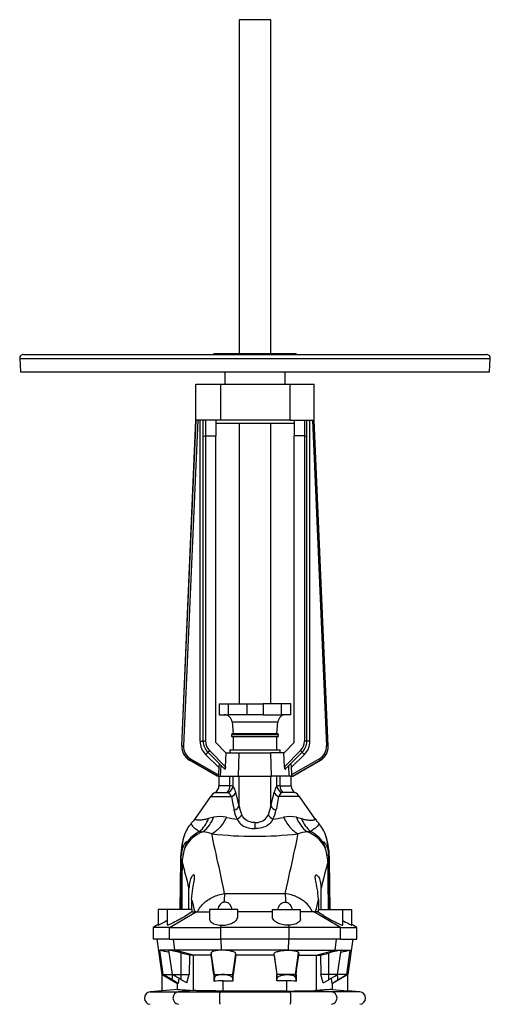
# Model space of a CAD drawing. Extents: x -27 to 1839, y -172 to 2521.
# Tile 4 of 5: x -27 to 573, y 1265 to 2521. Entities that reach past the tile are written whole.
import ezdxf

# ---------------------------------------------------------------- set-up
doc = ezdxf.new("R2010")
doc.units = 0
doc.layers.get('0').update_dxf_attribs({"linetype": 'CONTINUOUS'})

msp = doc.modelspace()

# ---------------------------------------------------------------- linework, layer by layer
at = {"color": 7, "linetype": 'CONTINUOUS'}
for p, q in [((252.8, 2520.7), (252.8, 2094.7)), ((272.8, 2520.7), (252.8, 2520.7)), ((292.8, 2520.7), (272.8, 2520.7)), ((292.8, 2094.7), (292.8, 2520.7)), ((-27.2, 2088.4), (-26.3, 2071.7)), ((-27.2, 2088.4), (3.1, 2088.4)), ((-22.2, 2093.7), (7.6, 2093.7)), ((3.1, 2088.4), (572.8, 2088.4)), ((7.6, 2093.7), (567.8, 2093.7)), ((220.3, 2094.7), (220.3, 2093.7)), ((220.3, 2094.7), (295.8, 2094.7)), ((295.8, 2094.7), (325.3, 2094.7)), ((325.3, 2093.7), (325.3, 2094.7)), ((571.9, 2071.7), (572.8, 2088.4)), ((-26.3, 2071.7), (3.9, 2071.7)), ((3.9, 2071.7), (571.9, 2071.7)), ((234.3, 2071.7), (234.3, 2055.7)), ((311.3, 2055.7), (311.3, 2071.7)), ((197.3, 2009.7), (197.3, 2055.7)), ((197.3, 2055.7), (228.6, 2055.7)), ((228.6, 2055.7), (228.6, 2009.7)), ((228.6, 2055.7), (317, 2055.7)), ((317, 2055.7), (317, 2009.7)), ((317, 2055.7), (348.3, 2055.7)), ((348.3, 2009.7), (348.3, 2055.7)), ((179.3, 1594.3), (197.5, 2009.7)), ((179.6, 1594.4), (197.7, 2009.7)), ((199.7, 2009.7), (181.6, 1594.3)), ((228.6, 2009.7), (197.3, 2009.7)), ((202.8, 1600.4), (202.8, 2009.7)), ((206.8, 1989.9), (206.8, 2009.7)), ((209.8, 2009.7), (209.8, 1989.7)), ((222.8, 2009.7), (222.8, 1989.7)), ((317, 2009.7), (228.6, 2009.7)), ((317, 2009.7), (348.3, 2009.7)), ((322.8, 2009.7), (322.8, 1989.7)), ((335.8, 2009.7), (335.8, 1989.7)), ((338.8, 1989.9), (338.8, 2009.7)), ((342.8, 1600.4), (342.8, 2009.7)), ((345.9, 2009.7), (364, 1594.3)), ((366, 1594.4), (347.9, 2009.7)), ((366.2, 1594.3), (348.1, 2009.7)), ((322.8, 2005.7), (222.8, 2005.7)), ((252.8, 2005.7), (252.8, 1648.1)), ((292.8, 1648.1), (292.8, 2005.7)), ((206.8, 1600.4), (206.8, 1989.9)), ((209.8, 1989.7), (222.8, 1989.7)), ((209.8, 1989.7), (209.8, 1600.4)), ((222.8, 1598.7), (222.8, 1989.7)), ((335.8, 1989.7), (322.8, 1989.7)), ((322.8, 1598.7), (322.8, 1989.7)), ((335.8, 1989.7), (335.8, 1600.4)), ((338.8, 1600.4), (338.8, 1989.9)), ((227.3, 1648.1), (227.3, 1634.1)), ((227.3, 1648.1), (239, 1648.1)), ((239, 1634.1), (239, 1648.1)), ((239, 1648.1), (262.5, 1648.1)), ((262.5, 1648.1), (262.5, 1634.1)), ((262.5, 1648.1), (283.1, 1648.1)), ((306.5, 1648.1), (283.1, 1648.1)), ((283.1, 1648.1), (283.1, 1634.1)), ((306.5, 1634.1), (306.5, 1648.1)), ((318.3, 1648.1), (306.5, 1648.1)), ((318.3, 1634.1), (318.3, 1648.1)), ((227.3, 1634.1), (239, 1634.1)), ((262.5, 1634.1), (239, 1634.1)), ((283.1, 1634.1), (262.5, 1634.1)), ((283.1, 1634.1), (306.5, 1634.1)), ((318.3, 1634.1), (306.5, 1634.1)), ((243.5, 1625), (244.8, 1610.1)), ((243.5, 1625), (302.1, 1625)), ((300.8, 1610.1), (302.1, 1625)), ((244.8, 1610.1), (242.8, 1608.9)), ((242.8, 1608.9), (242.8, 1606.2)), ((242.8, 1608.9), (272.8, 1608.9)), ((244.8, 1610.1), (272.8, 1610.1)), ((272.8, 1610.1), (300.8, 1610.1)), ((272.8, 1608.9), (302.8, 1608.9)), ((302.8, 1608.9), (300.8, 1610.1)), ((302.8, 1606.2), (302.8, 1608.9)), ((202.8, 1600.4), (206.8, 1600.4)), ((235.8, 1585.7), (222.8, 1598.7)), ((242.8, 1606.2), (272.8, 1606.2)), ((244.8, 1606.2), (244.8, 1589.2)), ((272.8, 1606.2), (302.8, 1606.2)), ((300.7, 1589.2), (300.7, 1606.2)), ((309.8, 1585.7), (322.8, 1598.7)), ((342.8, 1600.4), (338.8, 1600.4)), ((179.3, 1594.3), (179.6, 1594.4)), ((226.6, 1566.6), (209.8, 1583.4)), ((233.3, 1565.6), (212.6, 1586.2)), ((214.8, 1588.3), (235.3, 1567.8)), ((235.3, 1567.8), (236.1, 1585.7)), ((236.1, 1585.7), (235.8, 1585.7)), ((236.1, 1585.7), (252.8, 1585.7)), ((240.8, 1589.2), (240.8, 1585.7)), ((240.8, 1589.2), (272.8, 1589.2)), ((251.6, 1555.7), (252.8, 1585.7)), ((252.8, 1585.7), (292.8, 1585.7)), ((272.8, 1589.2), (304.8, 1589.2)), ((309.4, 1585.7), (292.8, 1585.7)), ((294, 1555.7), (292.8, 1585.7)), ((304.8, 1585.7), (304.8, 1589.2)), ((310.3, 1567.8), (309.4, 1585.7)), ((309.4, 1585.7), (309.8, 1585.7)), ((330.8, 1588.3), (310.3, 1567.8)), ((312.3, 1565.6), (332.9, 1586.2)), ((318.9, 1566.6), (335.8, 1583.4)), ((366.2, 1594.3), (366, 1594.4)), ((189.6, 1576.2), (189.3, 1576.1)), ((224.7, 1555.7), (189.3, 1576.1)), ((225.1, 1555.7), (189.6, 1576.2)), ((190.6, 1578), (226.2, 1557.4)), ((355, 1578), (319.3, 1557.4)), ((320.4, 1555.7), (356, 1576.2)), ((320.9, 1555.7), (356.3, 1576.1)), ((356, 1576.2), (356.3, 1576.1)), ((229, 1555.7), (229.6, 1569.3)), ((316.5, 1555.7), (316, 1569.3)), ((225.1, 1555.7), (224.7, 1555.7)), ((226, 1555.7), (225.1, 1555.7)), ((226, 1555.7), (229, 1555.7)), ((226.8, 1555.7), (226.8, 1543.6)), ((229, 1555.7), (251.6, 1555.7)), ((240.8, 1543.6), (240.8, 1555.7)), ((244.9, 1543.1), (244.9, 1555.7)), ((251.6, 1555.7), (294, 1555.7)), ((252.5, 1517.9), (252.5, 1555.7)), ((293.1, 1517.9), (293.1, 1555.7)), ((316.5, 1555.7), (294, 1555.7)), ((300.7, 1543.1), (300.7, 1555.7)), ((304.8, 1543.6), (304.8, 1555.7)), ((319.6, 1555.7), (316.5, 1555.7)), ((318.8, 1543.6), (318.8, 1555.7)), ((319.6, 1555.7), (320.4, 1555.7)), ((320.4, 1555.7), (320.9, 1555.7)), ((221.9, 1535), (237.4, 1535)), ((240.8, 1543.6), (226.8, 1543.6)), ((304.8, 1543.6), (318.8, 1543.6)), ((323.6, 1535), (308.1, 1535)), ((216.1, 1529.6), (196.6, 1501.8)), ((216.1, 1529.6), (242.9, 1529.6)), ((329.5, 1529.6), (302.7, 1529.6)), ((348.9, 1501.8), (329.5, 1529.6)), ((272.8, 1488.8), (272.8, 1496.5)), ((177.7, 1448.7), (177.1, 1385.7)), ((177.7, 1448.7), (178.6, 1448.7)), ((178.1, 1385.7), (178.6, 1448.7)), ((367.4, 1385.7), (366.9, 1448.7)), ((367.9, 1448.7), (366.9, 1448.7)), ((368.5, 1385.7), (367.9, 1448.7)), ((188.5, 1385.7), (188.6, 1412.3)), ((357.1, 1385.7), (357, 1412.3)), ((192, 1398.6), (191.8, 1385.7)), ((234.1, 1406), (311.4, 1406)), ((353.6, 1398.6), (353.7, 1385.7)), ((149.3, 1385.7), (149.3, 1365.5)), ((160.8, 1385.7), (149.3, 1385.7)), ((160.8, 1385.7), (160.8, 1365.6)), ((192.3, 1385.7), (160.8, 1385.7)), ((163.8, 1362.7), (197.9, 1382.7)), ((192.3, 1385.7), (192.2, 1382.5)), ((192.2, 1382.5), (195.9, 1382.5)), ((214.8, 1385.7), (214.8, 1373.5)), ((250.8, 1385.7), (214.8, 1385.7)), ((250.8, 1376.8), (250.8, 1385.7)), ((294.8, 1382.9), (250.8, 1382.9)), ((294.8, 1385.7), (294.8, 1376.8)), ((294.8, 1385.7), (330.8, 1385.7)), ((330.8, 1373.5), (330.8, 1385.7)), ((381.8, 1362.7), (347.7, 1382.7)), ((353.3, 1382.5), (349.7, 1382.5)), ((353.3, 1385.7), (353.3, 1382.5)), ((353.3, 1385.7), (384.8, 1385.7)), ((384.8, 1365.6), (384.8, 1385.7)), ((384.8, 1385.7), (396.3, 1385.7)), ((396.3, 1365.5), (396.3, 1385.7)), ((149.3, 1366.5), (142.8, 1362.7)), ((142.8, 1362.7), (142.8, 1347.7)), ((163.8, 1362.7), (142.8, 1362.7)), ((163.8, 1362.7), (229.2, 1362.7)), ((163.8, 1347.7), (163.8, 1362.7)), ((229.2, 1362.7), (229.7, 1365.7)), ((316.4, 1362.7), (229.2, 1362.7)), ((229.2, 1347.7), (229.2, 1362.7)), ((316.4, 1362.7), (315.9, 1365.7)), ((381.8, 1362.7), (316.4, 1362.7)), ((316.4, 1347.7), (316.4, 1362.7)), ((381.8, 1362.7), (402.8, 1362.7)), ((381.8, 1347.7), (381.8, 1362.7)), ((402.8, 1362.7), (396.3, 1366.5)), ((402.8, 1347.7), (402.8, 1362.7)), ((163.8, 1347.7), (142.8, 1347.7)), ((147.8, 1347.7), (154.1, 1302.7)), ((163.8, 1347.7), (229.2, 1347.7)), ((170.6, 1333.7), (168.7, 1347.7)), ((316.4, 1347.7), (229.2, 1347.7)), ((229.9, 1333.7), (229.7, 1347.7)), ((315.7, 1333.7), (315.9, 1347.7)), ((381.8, 1347.7), (316.4, 1347.7)), ((374.9, 1333.7), (376.9, 1347.7)), ((381.8, 1347.7), (402.8, 1347.7)), ((391.5, 1302.7), (397.8, 1347.7)), ((170.6, 1333.7), (151.4, 1333.7)), ((155.7, 1302.7), (151.4, 1333.7)), ((229.9, 1333.7), (170.6, 1333.7)), ((194.2, 1327.3), (170.6, 1333.7)), ((315.7, 1333.7), (229.9, 1333.7)), ((229.9, 1333.7), (229.9, 1333.7)), ((315.7, 1333.7), (374.9, 1333.7)), ((315.7, 1333.7), (315.7, 1333.7)), ((351.3, 1327.3), (374.9, 1333.7)), ((374.9, 1333.7), (394.2, 1333.7)), ((389.9, 1302.7), (394.2, 1333.7)), ((189.4, 1327.3), (178.8, 1330.1)), ((178.8, 1302.7), (178.8, 1330.1)), ((189.4, 1327.3), (188.8, 1302.7)), ((194.2, 1327.3), (189.4, 1327.3)), ((216.9, 1327.3), (194.2, 1327.3)), ((194.2, 1282.3), (194.2, 1327.3)), ((217.1, 1330.5), (216.9, 1327.3)), ((221, 1302.7), (217.1, 1330.5)), ((244.5, 1302.7), (248.3, 1329.3)), ((248.4, 1327.3), (244.9, 1302.7)), ((248.4, 1327.3), (248.3, 1329.3)), ((297.2, 1327.3), (248.4, 1327.3)), ((297.2, 1327.3), (297.3, 1329.3)), ((297.2, 1327.3), (300.6, 1302.7)), ((301, 1302.7), (297.3, 1329.3)), ((324.5, 1302.7), (328.4, 1330.5)), ((328.4, 1330.5), (328.7, 1327.3)), ((328.7, 1327.3), (351.3, 1327.3)), ((351.3, 1327.3), (356.2, 1327.3)), ((351.3, 1282.3), (351.3, 1327.3)), ((356.2, 1327.3), (366.8, 1330.1)), ((356.2, 1327.3), (356.7, 1302.7)), ((366.8, 1302.7), (366.8, 1330.1)), ((154.1, 1302.7), (154.3, 1302.6)), ((154.1, 1302.7), (155.7, 1302.7)), ((154.3, 1282), (154.3, 1302.6)), ((155.7, 1302.7), (167.4, 1302.7)), ((167.3, 1296), (155.7, 1302.7)), ((175, 1291.3), (167.3, 1296)), ((167.4, 1302.7), (178.8, 1302.7)), ((175.6, 1298), (175, 1291.3)), ((178.8, 1302.7), (188.8, 1302.7)), ((178.8, 1296.1), (178.8, 1302.7)), ((185.9, 1292), (178.8, 1296.1)), ((185.9, 1292), (188.8, 1302.7)), ((220.4, 1302.7), (221, 1302.7)), ((220.4, 1302.7), (220.4, 1294)), ((221, 1298.6), (220.4, 1294)), ((221, 1302.7), (231.7, 1302.7)), ((221, 1298.6), (221, 1302.7)), ((231.7, 1302.7), (244.5, 1302.7)), ((232.2, 1281.7), (232.2, 1294.8)), ((244.5, 1302.7), (244.9, 1302.7)), ((244.5, 1297.7), (244.5, 1302.7)), ((244.9, 1294.7), (244.5, 1297.7)), ((244.9, 1294.7), (244.9, 1302.7)), ((301, 1302.7), (300.6, 1302.7)), ((300.6, 1294.7), (300.6, 1302.7)), ((300.6, 1294.7), (301, 1297.7)), ((313.9, 1302.7), (301, 1302.7)), ((301, 1297.7), (301, 1302.7)), ((313.3, 1281.7), (313.3, 1294.8)), ((324.5, 1302.7), (313.9, 1302.7)), ((325.1, 1302.7), (324.5, 1302.7)), ((324.5, 1298.6), (324.5, 1302.7)), ((324.5, 1298.6), (325.1, 1294)), ((325.1, 1302.7), (325.1, 1294)), ((359.6, 1292), (356.7, 1302.7)), ((366.8, 1302.7), (356.7, 1302.7)), ((359.6, 1292), (366.8, 1296.1)), ((378.1, 1302.7), (366.8, 1302.7)), ((366.8, 1296.1), (366.8, 1302.7)), ((370, 1298), (370.6, 1291.3)), ((370.6, 1291.3), (378.3, 1296)), ((389.9, 1302.7), (378.1, 1302.7)), ((378.3, 1296), (389.9, 1302.7)), ((391.5, 1302.7), (389.9, 1302.7)), ((391.3, 1302.6), (391.5, 1302.7)), ((391.3, 1282), (391.3, 1302.6)), ((154.3, 1282), (139.1, 1280.7)), ((173.8, 1283.7), (154.3, 1282)), ((175, 1291.3), (173.8, 1291.3)), ((173.8, 1283.7), (173.8, 1291.3)), ((193.8, 1282.4), (175.2, 1280.7)), ((194.2, 1282.3), (193.8, 1282.4)), ((229.3, 1281.7), (228.1, 1280.7)), ((232.2, 1281.7), (229.3, 1281.7)), ((313.3, 1281.7), (316.2, 1281.7)), ((316.2, 1281.7), (317.4, 1280.7)), ((351.3, 1282.3), (351.8, 1282.4)), ((351.8, 1282.4), (370.4, 1280.7)), ((370.6, 1291.3), (371.7, 1291.3)), ((371.7, 1283.7), (371.7, 1291.3)), ((371.7, 1283.7), (391.3, 1282)), ((406.5, 1280.7), (391.3, 1282)), ((139.1, 1280.7), (175.2, 1280.7)), ((175.2, 1280.7), (228.1, 1280.7)), ((228.1, 1280.7), (317.4, 1280.7)), ((370.4, 1280.7), (317.4, 1280.7)), ((406.5, 1280.7), (370.4, 1280.7))]:
    msp.add_line(p, q, dxfattribs=at)
for points in [[(179.6, 1594.4), (179.6, 1594.4), (179.8, 1594.4), (179.9, 1594.4), (180.2, 1594.4), (180.5, 1594.4), (180.8, 1594.4), (181.2, 1594.4), (181.6, 1594.3)], [(209.8, 1583.4), (210.3, 1583.9), (210.8, 1584.4), (211.2, 1584.8), (211.6, 1585.2), (212, 1585.6), (212.3, 1585.8), (212.5, 1586), (212.6, 1586.2), (212.6, 1586.2)], [(335.8, 1583.4), (335.3, 1583.9), (334.8, 1584.4), (334.3, 1584.8), (333.9, 1585.2), (333.6, 1585.6), (333.3, 1585.8), (333.1, 1586), (333, 1586.2), (332.9, 1586.2)], [(366, 1594.4), (365.9, 1594.4), (365.8, 1594.4), (365.6, 1594.4), (365.4, 1594.4), (365.1, 1594.4), (364.7, 1594.4), (364.4, 1594.4), (364, 1594.3)], [(189.6, 1576.2), (189.6, 1576.3), (189.6, 1576.4), (189.7, 1576.6), (189.9, 1576.8), (190, 1577), (190.2, 1577.3), (190.4, 1577.6), (190.6, 1578)], [(227.8, 1571.1), (227.5, 1571.2), (227.3, 1570.9), (227.1, 1570.4), (227, 1570), (226.9, 1569.5), (226.8, 1568.7), (226.7, 1567.8), (226.6, 1566.6)], [(317.8, 1571.1), (318, 1571.2), (318.3, 1570.9), (318.5, 1570.4), (318.6, 1570), (318.7, 1569.5), (318.8, 1568.7), (318.9, 1567.8), (318.9, 1566.6)], [(356, 1576.2), (356, 1576.3), (355.9, 1576.4), (355.8, 1576.6), (355.7, 1576.8), (355.6, 1577), (355.4, 1577.3), (355.2, 1577.6), (355, 1578)], [(226.6, 1566.6), (226.3, 1559.5), (226.2, 1557.4)], [(233.9, 1565), (233.7, 1565.2), (233.5, 1565.4), (233.3, 1565.6)], [(235.3, 1567.6), (235.2, 1567), (235.2, 1566.4), (234.9, 1565.6), (234.7, 1565.1), (234.4, 1564.8), (234.1, 1564.8), (233.9, 1565)], [(235.3, 1567.8), (235.3, 1567.7), (235.3, 1567.6)], [(310.3, 1567.8), (310.3, 1567.7), (310.3, 1567.6)], [(310.3, 1567.6), (310.3, 1567), (310.4, 1566.4), (310.6, 1565.6), (310.9, 1565.1), (311.2, 1564.8), (311.5, 1564.8), (311.7, 1565)], [(311.7, 1565), (311.9, 1565.2), (312.1, 1565.4), (312.3, 1565.6)], [(318.9, 1566.6), (319.3, 1559.5), (319.3, 1557.4)], [(237.4, 1535), (238.2, 1534.9), (238.8, 1534.7)], [(252.5, 1517.9), (251.5, 1522.4), (250.4, 1526.8), (249.3, 1531.1), (248.2, 1535.3)], [(293.1, 1517.9), (294.1, 1522.4), (295.2, 1526.8), (296.2, 1531.1), (297.3, 1535.3)], [(308.1, 1535), (307.4, 1534.9), (306.8, 1534.7)], [(242.9, 1529.6), (244.2, 1522.3), (245.6, 1514.7), (246, 1512.2)], [(302.7, 1529.6), (301.3, 1522.3), (300, 1514.7), (299.5, 1512.2)], [(191.6, 1495.6), (191.5, 1495), (191.7, 1494.2), (192.2, 1493.2), (193.1, 1492.1), (194.2, 1490.9), (195.7, 1489.6), (197.2, 1488.4), (198.9, 1487.2), (200, 1486.4), (201.1, 1485.7), (202, 1485)], [(196.6, 1501.8), (194.2, 1498.6), (191.6, 1495.6)], [(213.4, 1501.6), (212.1, 1501.2), (210.9, 1500.9), (209.6, 1500.6), (208.5, 1500.4), (207, 1500.1), (205.6, 1500), (204.3, 1499.8), (203.1, 1499.7), (201.6, 1499.7), (200.2, 1499.7), (199.1, 1499.8), (198.1, 1499.9), (197.3, 1500.1), (196.8, 1500.3), (196.5, 1500.6), (196.3, 1501), (196.4, 1501.3), (196.6, 1501.8)], [(220.1, 1503.5), (216.7, 1502.7), (213.4, 1501.6)], [(236.3, 1503.2), (235.3, 1501.3), (234.2, 1499.3), (233.2, 1497.5), (232, 1495.7), (230.9, 1494.1), (229.7, 1492.4), (228.5, 1490.9), (227.2, 1489.5), (225.9, 1488.2), (224.6, 1486.9), (223.3, 1485.8), (222, 1484.7), (220.6, 1483.8), (219.3, 1483), (217.9, 1482.2)], [(250.1, 1500.9), (251, 1499.1), (252, 1497.4), (253.3, 1495.9), (254.7, 1494.5), (256.4, 1493.2), (258.3, 1492), (260.3, 1491.1), (261.9, 1490.5), (264, 1489.9), (266.3, 1489.4), (268.6, 1489), (270.2, 1488.9), (272.8, 1488.8)], [(272.8, 1496.5), (271, 1496.6), (268.9, 1496.8), (266.8, 1497.3), (264.9, 1497.9), (262.9, 1498.8), (261.1, 1499.9), (259.5, 1501.3), (258.1, 1502.9), (256.8, 1504.7), (255.8, 1506.6)], [(272.8, 1496.5), (274.6, 1496.6), (276.7, 1496.8), (278.7, 1497.3), (280.7, 1497.9), (282.6, 1498.8), (284.4, 1499.9), (286, 1501.3), (287.5, 1502.9), (288.8, 1504.7), (289.8, 1506.6)], [(295.5, 1500.9), (294.6, 1499.1), (293.5, 1497.4), (292.3, 1495.9), (290.8, 1494.5), (289.2, 1493.2), (287.3, 1492), (285.2, 1491.1), (283.7, 1490.5), (281.6, 1489.9), (279.3, 1489.4), (277, 1489), (275.3, 1488.9), (272.8, 1488.8)], [(309.3, 1503.2), (310.3, 1501.3), (311.3, 1499.3), (312.4, 1497.5), (313.5, 1495.7), (314.7, 1494.1), (315.9, 1492.4), (317.1, 1490.9), (318.3, 1489.5), (319.6, 1488.2), (320.9, 1486.9), (322.2, 1485.8), (323.6, 1484.7), (324.9, 1483.8), (326.3, 1483), (327.7, 1482.2)], [(325.5, 1503.5), (328.8, 1502.7), (332.1, 1501.6)], [(332.1, 1501.6), (333.4, 1501.2), (334.7, 1500.9), (335.9, 1500.6), (337.1, 1500.4), (338.6, 1500.1), (340, 1500), (341.3, 1499.8), (342.5, 1499.7), (344, 1499.7), (345.4, 1499.7), (346.5, 1499.8), (347.5, 1499.9), (348.3, 1500.1), (348.8, 1500.3), (349.1, 1500.6), (349.2, 1501), (349.2, 1501.3), (348.9, 1501.8)], [(354, 1495.6), (354.1, 1495), (353.9, 1494.2), (353.3, 1493.2), (352.5, 1492.1), (351.3, 1490.9), (349.9, 1489.6), (348.4, 1488.4), (346.7, 1487.2), (345.6, 1486.4), (344.5, 1485.7), (343.6, 1485)], [(348.9, 1501.8), (351.3, 1498.6), (354, 1495.6)], [(202, 1485), (204.1, 1485), (206.4, 1484.8)], [(234.1, 1406), (232.6, 1413.3), (231.1, 1420.4), (229.6, 1427.1), (228.2, 1433.6), (226.9, 1439.8), (225.5, 1445.8), (224.2, 1451.6), (223.1, 1457), (221.9, 1462.2), (220.9, 1467), (220, 1471.2), (219.2, 1475.2), (218.5, 1478.8), (217.9, 1482.2)], [(311.4, 1406), (313, 1413.3), (314.5, 1420.4), (315.9, 1427.1), (317.4, 1433.6), (318.7, 1439.8), (320.1, 1445.8), (321.3, 1451.6), (322.5, 1457), (323.6, 1462.2), (324.7, 1467), (325.5, 1471.2), (326.4, 1475.2), (327.1, 1478.8), (327.7, 1482.2)], [(343.6, 1485), (341.4, 1485), (339.2, 1484.8)], [(185.4, 1470.6), (185.5, 1471.2), (185.5, 1471.6), (185.3, 1471.8), (184.9, 1471.8), (184.5, 1471.5), (183.9, 1470.9), (183.3, 1470.2), (182.8, 1469.4), (182, 1467.9), (181.2, 1466.2), (180.7, 1464.8), (180.3, 1463.4), (179.8, 1461.9), (179.5, 1460.3), (179.2, 1458.1), (178.9, 1455.8)], [(360.1, 1470.6), (360, 1471.2), (360.1, 1471.6), (360.3, 1471.8), (360.7, 1471.8), (361.1, 1471.5), (361.7, 1470.9), (362.2, 1470.2), (362.8, 1469.4), (363.6, 1467.9), (364.3, 1466.2), (364.9, 1464.8), (365.3, 1463.4), (365.7, 1461.9), (366.1, 1460.3), (366.4, 1458.1), (366.6, 1455.8)], [(178.6, 1448.7), (178.7, 1452.2), (178.9, 1455.8)], [(180, 1446.7), (179.7, 1423.9), (179.3, 1385.7)], [(180, 1446.7), (180.5, 1444.4), (181.1, 1442), (181.7, 1439.4), (182.4, 1436.7), (183.1, 1433.7), (183.9, 1430.6), (185, 1426.5), (186.1, 1422), (187.3, 1417.3), (188.6, 1412.3)], [(365.6, 1446.7), (365.1, 1444.4), (364.5, 1442), (363.9, 1439.4), (363.2, 1436.7), (362.4, 1433.7), (361.6, 1430.6), (360.6, 1426.5), (359.4, 1422), (358.2, 1417.3), (357, 1412.3)], [(365.6, 1446.7), (365.8, 1423.9), (366.2, 1385.7)], [(366.9, 1448.7), (366.9, 1452.2), (366.6, 1455.8)], [(192, 1398.6), (192.1, 1402.1), (192.5, 1405.7), (192.9, 1409.2), (193.5, 1412.6), (193.9, 1415), (194.4, 1417.3), (194.8, 1419.6), (195.2, 1421.8), (195.5, 1423.3), (195.7, 1424.7), (195.8, 1426), (195.8, 1427.4), (195.7, 1428.5), (195.5, 1429.1), (195.2, 1429.5), (194.9, 1429.7), (194.5, 1429.7), (194, 1429.6), (193.5, 1429.3), (193, 1428.8), (192.5, 1428.2), (191.8, 1427.2), (191.2, 1426), (190.6, 1424.6), (190.1, 1423), (189.6, 1421.4), (189.2, 1419.2), (188.9, 1416.9), (188.7, 1414.6), (188.6, 1412.3)], [(353.6, 1398.6), (353.4, 1402.1), (353.1, 1405.7), (352.7, 1409.2), (352.1, 1412.6), (351.7, 1415), (351.2, 1417.3), (350.7, 1419.6), (350.3, 1421.8), (350.1, 1423.3), (349.9, 1424.7), (349.7, 1426), (349.7, 1427.4), (349.9, 1428.5), (350.1, 1429.1), (350.4, 1429.5), (350.7, 1429.7), (351.1, 1429.7), (351.6, 1429.6), (352.1, 1429.3), (352.6, 1428.8), (353, 1428.2), (353.7, 1427.2), (354.4, 1426), (355, 1424.6), (355.5, 1423), (355.9, 1421.4), (356.4, 1419.2), (356.7, 1416.9), (356.9, 1414.6), (357, 1412.3)], [(192, 1398.6), (192.9, 1394.7), (193.9, 1390.8), (194.9, 1386.7), (195.9, 1382.5)], [(199.5, 1382.9), (200.3, 1384.4), (201.1, 1385.8), (202, 1387.3), (203, 1388.7), (204.1, 1390.1), (205.3, 1391.5), (206.5, 1392.8), (207.8, 1394), (209.2, 1395.3), (210.7, 1396.4), (212.2, 1397.5), (213.8, 1398.6), (215.5, 1399.6), (217.2, 1400.6), (218.9, 1401.4), (220.7, 1402.3), (222.5, 1403), (224.4, 1403.7), (226.3, 1404.3), (228.2, 1404.9), (230.2, 1405.3), (232.2, 1405.7), (234.1, 1406)], [(233.3, 1395.1), (232.2, 1394.8), (231.3, 1394.5), (230.4, 1394), (229.2, 1393), (228.2, 1391.9), (227.2, 1390.5), (226.4, 1389.1), (225.8, 1387.5), (225.2, 1385.7)], [(243.8, 1385.7), (243.3, 1387.5), (242.6, 1389.2), (241.6, 1391), (240.4, 1392.5), (239.3, 1393.5), (238, 1394.3), (236.8, 1394.7), (235.6, 1395), (234.4, 1395.1), (233.3, 1395.1)], [(301.7, 1385.7), (302.3, 1387.5), (303, 1389.2), (304, 1391), (305.2, 1392.5), (306.3, 1393.5), (307.6, 1394.3), (308.7, 1394.7), (310, 1395), (311.2, 1395.1), (312.3, 1395.1)], [(346, 1382.9), (345.3, 1384.4), (344.5, 1385.8), (343.6, 1387.3), (342.6, 1388.7), (341.5, 1390.1), (340.3, 1391.5), (339.1, 1392.8), (337.7, 1394), (336.3, 1395.3), (334.9, 1396.4), (333.3, 1397.5), (331.8, 1398.6), (330.1, 1399.6), (328.4, 1400.6), (326.7, 1401.4), (324.9, 1402.3), (323, 1403), (321.1, 1403.7), (319.2, 1404.3), (317.3, 1404.9), (315.4, 1405.3), (313.4, 1405.7), (311.4, 1406)], [(312.3, 1395.1), (313.4, 1394.8), (314.3, 1394.5), (315.1, 1394), (316.4, 1393), (317.4, 1391.9), (318.3, 1390.5), (319.1, 1389.1), (319.8, 1387.5), (320.4, 1385.7)], [(353.6, 1398.6), (352.6, 1394.7), (351.7, 1390.8), (350.7, 1386.7), (349.7, 1382.5)], [(192.2, 1382.5), (191, 1381.7), (189.4, 1380.7), (187.8, 1379.6), (186, 1378.5), (184, 1377.3), (181.9, 1376), (179.7, 1374.8), (177.4, 1373.5), (175, 1372.2), (172.7, 1370.9), (170.6, 1369.8), (168.5, 1368.7), (166.6, 1367.8), (165.1, 1367.1), (163.8, 1366.5), (162.7, 1366), (161.9, 1365.7), (161.3, 1365.6), (160.9, 1365.5), (160.8, 1365.6), (160.8, 1365.6)], [(197.9, 1382.7), (196.8, 1382.6), (195.9, 1382.5)], [(197.9, 1382.7), (198.7, 1382.8), (199.5, 1382.9)], [(199.5, 1382.9), (201, 1382.9), (202.8, 1382.9), (204.5, 1382.9), (206.5, 1382.9), (208.8, 1382.9), (211.3, 1382.9), (213.7, 1382.9), (214.8, 1382.9)], [(346, 1382.9), (344.6, 1382.9), (342.8, 1382.9), (341, 1382.9), (339, 1382.9), (336.8, 1382.9), (334.3, 1382.9), (331.8, 1382.9), (330.8, 1382.9)], [(347.7, 1382.7), (346.9, 1382.8), (346, 1382.9)], [(347.7, 1382.7), (348.8, 1382.6), (349.7, 1382.5)], [(353.3, 1382.5), (354.6, 1381.7), (356.1, 1380.7), (357.8, 1379.6), (359.5, 1378.5), (361.6, 1377.3), (363.7, 1376), (365.9, 1374.8), (368.2, 1373.5), (370.5, 1372.2), (372.8, 1370.9), (375, 1369.8), (377, 1368.7), (378.9, 1367.8), (380.4, 1367.1), (381.8, 1366.5), (382.9, 1366), (383.7, 1365.7), (384.3, 1365.6), (384.6, 1365.5), (384.8, 1365.6), (384.8, 1365.6)], [(160.8, 1371.6), (159.4, 1370.9), (157.4, 1369.7), (155.5, 1368.7), (153.8, 1367.8), (152.4, 1367), (151.3, 1366.5), (150.4, 1366), (149.8, 1365.7), (149.5, 1365.6), (149.3, 1365.5), (149.3, 1365.6)], [(214.8, 1373.5), (214.8, 1373.1), (215.1, 1372), (215.6, 1370.8), (216.5, 1369.8), (217.6, 1368.9), (218.9, 1368.1), (220.5, 1367.4), (222.1, 1366.8), (223.9, 1366.4), (225.8, 1366), (227.7, 1365.8), (229.7, 1365.7)], [(229.7, 1365.7), (232.1, 1365.7), (234.6, 1365.8), (236.4, 1366.1), (238.1, 1366.4), (239.7, 1366.8), (241.3, 1367.3), (242.8, 1367.9), (244.2, 1368.6), (245.6, 1369.4), (246.9, 1370.2), (247.9, 1371.1), (249, 1372.2), (249.7, 1373.3), (250.3, 1374.4), (250.7, 1375.7), (250.8, 1376.8)], [(315.9, 1365.7), (313.4, 1365.7), (311, 1365.8), (309.2, 1366.1), (307.5, 1366.4), (305.8, 1366.8), (304.2, 1367.3), (302.7, 1367.9), (301.3, 1368.6), (299.9, 1369.4), (298.7, 1370.2), (297.6, 1371.1), (296.6, 1372.2), (295.8, 1373.3), (295.3, 1374.4), (294.9, 1375.7), (294.8, 1376.8)], [(330.7, 1373.5), (330.8, 1373.1), (330.5, 1372), (330, 1370.8), (329.1, 1369.8), (328, 1368.9), (326.7, 1368.1), (325.1, 1367.4), (323.5, 1366.8), (321.7, 1366.4), (319.8, 1366), (317.9, 1365.8), (315.9, 1365.7)], [(384.8, 1371.6), (386.1, 1370.9), (388.2, 1369.7), (390.1, 1368.7), (391.8, 1367.8), (393.1, 1367), (394.3, 1366.5), (395.2, 1366), (395.7, 1365.7), (396.1, 1365.6), (396.3, 1365.5), (396.3, 1365.6)], [(167.4, 1302.7), (164.6, 1322.8), (163.1, 1333.7)], [(229.9, 1333.7), (227.6, 1333.6), (225.4, 1333.4), (224.3, 1333.3), (223.3, 1333.2), (222.3, 1333), (221.3, 1332.8), (220.5, 1332.6), (219.8, 1332.4), (219.1, 1332.2), (218.5, 1331.9), (218, 1331.7), (217.6, 1331.4), (217.4, 1331.1), (217.2, 1330.8), (217.1, 1330.5)], [(248.3, 1329.3), (248.1, 1329.7), (247.8, 1330.2), (247.3, 1330.7), (246.6, 1331.1), (245.7, 1331.5), (244.6, 1332), (243.4, 1332.3), (242, 1332.7), (240.5, 1333), (238.9, 1333.2), (237.2, 1333.4), (235.5, 1333.5), (233.6, 1333.6), (231.8, 1333.7), (229.9, 1333.7)], [(297.3, 1329.3), (297.4, 1329.7), (297.8, 1330.2), (298.3, 1330.7), (299, 1331.1), (299.9, 1331.5), (301, 1332), (302.2, 1332.3), (303.6, 1332.7), (305.1, 1333), (306.7, 1333.2), (308.3, 1333.4), (310.1, 1333.5), (311.9, 1333.6), (313.8, 1333.7), (315.7, 1333.7)], [(315.7, 1333.7), (317.9, 1333.6), (320.1, 1333.4), (321.2, 1333.3), (322.3, 1333.2), (323.3, 1333), (324.2, 1332.8), (325.1, 1332.6), (325.8, 1332.4), (326.5, 1332.2), (327.1, 1331.9), (327.5, 1331.7), (327.9, 1331.4), (328.2, 1331.1), (328.4, 1330.8), (328.4, 1330.5)], [(378.1, 1302.7), (381, 1322.8), (382.5, 1333.7)], [(220.4, 1302.7), (219.2, 1311), (218.1, 1319.2), (216.9, 1327.3)], [(325.1, 1302.7), (326.3, 1311), (327.5, 1319.2), (328.7, 1327.3)], [(154.3, 1302.6), (163.7, 1297.2), (173.8, 1291.3)], [(167.3, 1296), (167.3, 1296), (167.3, 1296), (167.3, 1296), (167.3, 1296), (167.3, 1296), (167.3, 1296), (167.3, 1296), (167.3, 1296), (167.3, 1296), (167.3, 1296.1), (167.3, 1296.5), (167.4, 1298.1), (167.4, 1302.7)], [(178.8, 1296.1), (178.6, 1296.2), (177.9, 1296.7), (176.4, 1297.5), (174.9, 1298.4), (171.2, 1300.5), (167.4, 1302.7)], [(231.7, 1302.7), (230.6, 1302.7), (229.6, 1302.6), (228.6, 1302.5), (227.7, 1302.4), (226.7, 1302.2), (225.9, 1302), (225.1, 1301.8), (224.3, 1301.5), (223.6, 1301.3), (223, 1300.9), (222.5, 1300.6), (222, 1300.2), (221.6, 1299.9), (221.3, 1299.5), (221.1, 1299.1), (221, 1298.6)], [(244.5, 1297.7), (244.4, 1298.2), (244.2, 1298.6), (243.9, 1299), (243.6, 1299.4), (243.1, 1299.8), (242.6, 1300.2), (241.9, 1300.6), (241.2, 1300.9), (240.5, 1301.2), (239.6, 1301.5), (238.8, 1301.8), (237.8, 1302), (236.8, 1302.2), (235.8, 1302.4), (234.8, 1302.5), (233.8, 1302.6), (232.7, 1302.7), (231.7, 1302.7)], [(232.2, 1294.8), (238.6, 1294.7), (244.9, 1294.7)], [(313.3, 1294.8), (307, 1294.7), (300.6, 1294.7)], [(301, 1297.7), (301.1, 1298.2), (301.3, 1298.6), (301.6, 1299), (302, 1299.4), (302.5, 1299.8), (303, 1300.2), (303.6, 1300.6), (304.3, 1300.9), (305.1, 1301.2), (305.9, 1301.5), (306.8, 1301.8), (307.7, 1302), (308.7, 1302.2), (309.7, 1302.4), (310.8, 1302.5), (311.8, 1302.6), (312.8, 1302.7), (313.9, 1302.7)], [(313.9, 1302.7), (314.9, 1302.7), (316, 1302.6), (316.9, 1302.5), (317.9, 1302.4), (318.8, 1302.2), (319.7, 1302), (320.5, 1301.8), (321.3, 1301.5), (322, 1301.3), (322.6, 1300.9), (323.1, 1300.6), (323.6, 1300.2), (323.9, 1299.9), (324.2, 1299.5), (324.4, 1299.1), (324.5, 1298.6)], [(366.8, 1296.1), (366.9, 1296.2), (367.7, 1296.7), (369.2, 1297.5), (370.7, 1298.4), (374.4, 1300.5), (378.1, 1302.7)], [(391.3, 1302.6), (381.9, 1297.2), (371.7, 1291.3)], [(378.3, 1296), (378.3, 1296), (378.3, 1296), (378.3, 1296), (378.3, 1296), (378.3, 1296), (378.3, 1296), (378.3, 1296), (378.3, 1296), (378.3, 1296), (378.3, 1296.1), (378.2, 1296.5), (378.2, 1298.1), (378.1, 1302.7)], [(173.8, 1283.7), (174.2, 1283.7), (174.9, 1283.6), (175.9, 1283.6), (177.4, 1283.5), (179.2, 1283.3), (181.4, 1283.2), (183.9, 1283), (186.8, 1282.8), (190.1, 1282.6), (193.8, 1282.4)], [(229.3, 1281.7), (226, 1281.7), (222.8, 1281.8), (219.6, 1281.8), (216.3, 1281.8), (213.2, 1281.8), (210.2, 1281.9), (207.4, 1281.9), (204.9, 1282), (202.5, 1282), (200.4, 1282.1), (198.6, 1282.1), (197.2, 1282.2), (196, 1282.2), (195, 1282.3), (194.2, 1282.3)], [(313.3, 1281.7), (303.2, 1281.7), (293.1, 1281.7), (282.9, 1281.7), (272.8, 1281.7), (262.6, 1281.7), (252.5, 1281.7), (242.4, 1281.7), (232.2, 1281.7)], [(316.2, 1281.7), (319.5, 1281.7), (322.8, 1281.8), (326, 1281.8), (329.3, 1281.8), (332.4, 1281.8), (335.4, 1281.9), (338.1, 1281.9), (340.7, 1282), (343, 1282), (345.1, 1282.1), (347, 1282.1), (348.4, 1282.2), (349.6, 1282.2), (350.6, 1282.3), (351.3, 1282.3)], [(371.7, 1283.7), (371.4, 1283.7), (370.7, 1283.6), (369.6, 1283.6), (368.2, 1283.5), (366.4, 1283.3), (364.2, 1283.2), (361.6, 1283), (358.7, 1282.8), (355.4, 1282.6), (351.8, 1282.4)], [(228.1, 1280.7), (228, 1280.5), (227.9, 1280.3), (227.9, 1280), (227.8, 1279.5), (227.7, 1279), (227.6, 1278.4), (227.6, 1277.8), (227.5, 1277), (227.5, 1276.2), (227.4, 1275.4), (227.4, 1274.5), (227.4, 1273.6), (227.4, 1272.7), (227.4, 1271.8), (227.4, 1270.9), (227.4, 1270), (227.5, 1269.2), (227.5, 1268.4), (227.6, 1267.6), (227.6, 1267), (227.7, 1266.4), (227.8, 1265.9), (227.9, 1265.4), (227.9, 1265.1), (228, 1264.9), (228.1, 1264.7)], [(317.4, 1280.7), (317.5, 1280.5), (317.6, 1280.3), (317.7, 1280), (317.8, 1279.5), (317.9, 1279), (317.9, 1278.4), (318, 1277.8), (318.1, 1277), (318.1, 1276.2), (318.1, 1275.4), (318.2, 1274.5), (318.2, 1273.6), (318.2, 1272.7), (318.2, 1271.8), (318.2, 1270.9), (318.1, 1270), (318.1, 1269.2), (318.1, 1268.4), (318, 1267.6), (317.9, 1267), (317.9, 1266.4), (317.8, 1265.9), (317.7, 1265.4), (317.6, 1265.1), (317.5, 1264.9), (317.4, 1264.7)]]:
    msp.add_lwpolyline(points, dxfattribs=at)
for centre, radius, start, end in [((-22.2, 2088.7), 5, 90, 183), ((567.8, 2088.7), 5, 357, 90), ((209, 2000.2), 10.6, 257.6702, 274.0524), ((336.5, 2000.2), 10.6, 265.9476, 282.3298), ((233.5, 1624.1), 10, 5, 90), ((312, 1624.1), 10, 90, 175), ((226.8, 1600.4), 24, 180, 225), ((226.8, 1600.4), 20, 179.9999, 225.0002), ((209, 1273.9), 326.5, 89.8665, 90.393), ((226.8, 1600.4), 17, 180.0001, 224.9999), ((318.8, 1600.4), 17, 315.0001, 359.9999), ((318.8, 1600.4), 20, 314.9998, 0.0001), ((336.5, 1273.9), 326.5, 89.607, 90.1335), ((318.8, 1600.4), 24, 315, 0), ((199.3, 1593.4), 20, 177.4971, 240.0029), ((199.6, 1593.6), 20, 177.502, 239.9979), ((199.6, 1593.6), 18, 177.4972, 240.0028), ((546.8, 1255.3), 470.3, 134.9079, 135.274), ((-1.2, 1255.3), 470.3, 44.726, 45.0921), ((346, 1593.6), 18, 299.9972, 2.5028), ((346, 1593.6), 20, 300.0021, 2.498), ((346.3, 1593.4), 20, 299.9971, 2.5029), ((547.2, 1254.7), 441.8, 134.9074, 135.2824), ((-1.7, 1254.7), 441.8, 44.7176, 45.0926), ((218, 1557.6), 8.18, 346.7423, 358.6951), ((327.5, 1557.6), 8.18, 181.3049, 193.2577), ((231.7, 1518.7), 19, 120.8956, 145), ((216.8, 1543.6), 10, 300.8956, 0), ((229.4, 1543.1), 11.4, 314.5901, 2.3917), ((234.4, 1544.3), 10.5, 294.5252, 353.7389), ((231, 1524.2), 13, 24.3221, 53.4693), ((241.5, 1531.8), 11.8, 73.3275, 93.256), ((239.3, 1538.3), 9.44, 292.5164, 341.5834), ((225.5, 1530.1), 23.3, 12.9129, 33.8758), ((320, 1530.1), 23.3, 146.1242, 167.0871), ((306.3, 1538.3), 9.44, 198.4166, 247.4836), ((304.1, 1531.8), 11.8, 86.744, 106.6725), ((311.1, 1544.3), 10.5, 186.2611, 245.4748), ((314.5, 1524.2), 13, 126.5307, 155.6779), ((316.1, 1543.1), 11.4, 177.6083, 225.4099), ((328.8, 1543.6), 10, 180, 239.1044), ((313.9, 1518.7), 19, 35, 59.1044), ((243.4, 1521.7), 9.89, 285.5925, 337.4614), ((278.7, 1517.6), 33.1, 189.4169, 210.2359), ((294.5, 1524), 42.4, 188.2359, 204.1047), ((251.1, 1524), 42.4, 335.8953, 351.7641), ((302.2, 1521.7), 9.89, 202.5386, 254.4075), ((266.9, 1517.6), 33.1, 329.7641, 350.5831), ((220.8, 1468.1), 40.1, 136.7931, 163.042), ((176.9, 1514.6), 38.8, 310.2707, 340.4836), ((182.2, 1517), 40.2, 306.9486, 340.384), ((227.7, 1464.2), 40, 77.5286, 100.9473), ((267.9, 1648), 148.2, 257.6894, 263.0991), ((243.1, 1513.5), 14.4, 299.0314, 331.5), ((302.5, 1513.5), 14.4, 208.5, 240.9686), ((277.7, 1648), 148.2, 276.9009, 282.3106), ((317.9, 1464.2), 40, 79.0527, 102.4714), ((363.4, 1517), 40.2, 199.616, 233.0514), ((368.7, 1514.6), 38.8, 199.5164, 229.7293), ((324.7, 1468.1), 40.1, 16.958, 43.2069), ((219.5, 1446.7), 40.3, 109.0561, 153.4561), ((219.1, 1448.6), 40.2, 115.2029, 146.7477), ((201.1, 1434.3), 50.7, 70.7074, 84.0563), ((272.8, 1942.1), 463.1, 263.1914, 276.8086), ((344.5, 1434.3), 50.7, 95.9437, 109.2926), ((326, 1446.7), 40.3, 26.5439, 70.9439), ((326.5, 1448.6), 40.2, 33.2523, 64.7971), ((287.7, 1447.7), 110, 163.0339, 179.5), ((265.3, 1455.4), 86.4, 163.5595, 179.6916), ((115.2, 1490.9), 73.1, 338.9935, 343.8877), ((430.4, 1490.9), 73.1, 196.1123, 201.0065), ((257.9, 1447.7), 110, 0.5, 16.966), ((280.2, 1455.3), 86.4, 0.3147, 16.4342), ((236.4, 1445.1), 56.4, 159.6564, 178.4201), ((309.2, 1445.1), 56.4, 1.5799, 20.3436), ((421.8, 1385.5), 188.8, 173.7522, 177.0958), ((123.8, 1385.5), 188.8, 2.9042, 6.2478), ((101.2, 1106.2), 233, 74.4812, 77.5589), ((139.9, 1197.1), 138.6, 73.7126, 80.3834), ((405.6, 1197.1), 138.6, 99.6166, 106.2874), ((444.4, 1106.2), 233, 102.4411, 105.5188), ((232.2, 1196.8), 98, 89.9776, 96.8987), ((313.4, 1196.8), 98, 83.1013, 90.0224), ((139.8, 1272.7), 8, 95, 265), ((176.2, 1272.7), 8.04, 97.4919, 262.5081), ((369.3, 1272.7), 8.04, 277.4919, 82.5081), ((405.8, 1272.7), 8, 275, 85)]:
    msp.add_arc(centre, radius, start, end, dxfattribs=at)

doc.saveas('drawing.dxf')
